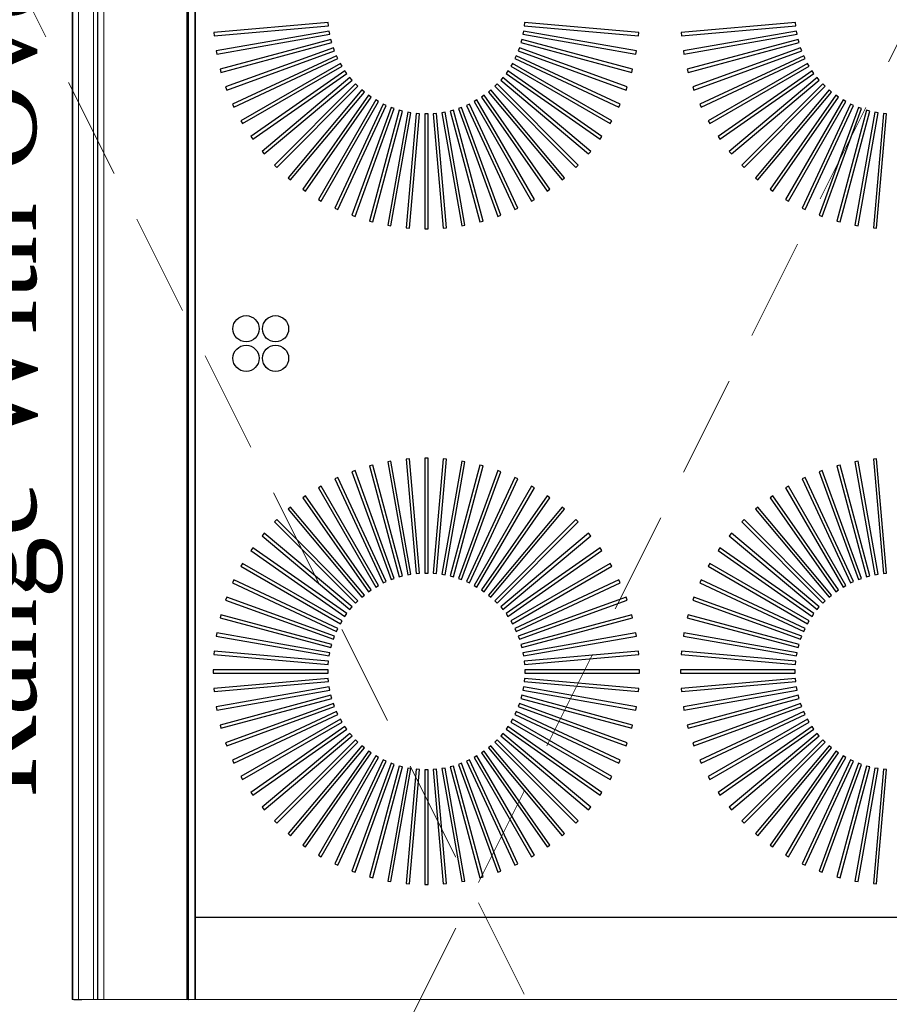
# Model space of a CAD drawing. Header units: millimetres. Extents: x 31882 to 271790, y -35693 to 24917.
# Tile 82 of 256: x 52875 to 53408, y 17162 to 17766. Entities that reach past the tile are written whole.
import ezdxf

# ---------------------------------------------------------------- set-up
doc = ezdxf.new("R2010")
doc.units = ezdxf.units.MM
doc.header["$MEASUREMENT"] = 0
doc.linetypes.add('( Dashed )', pattern=[0.75, 0.5, -0.25])
for name, color, linetype, lineweight in [('A - TEXT', 7, 'Continuous', 13), ('L5', 1, 'Continuous', 13), ('L8', 1, '( Dashed )', 15)]:
    doc.layers.add(name, color=color, linetype=linetype, lineweight=lineweight)
for name, color, linetype in [('IQ_200_3D', 1, 'Continuous'), ('IQ_204_2D', 7, 'Continuous'), ('IQ_204_3D', 7, 'Continuous'), ('IQ_WHITE_3D', 7, 'Continuous')]:
    doc.layers.add(name, color=color, linetype=linetype)
doc.styles.add('CKD_Dimension Text', font='BOOKOS.TTF', dxfattribs={"height": 50})

msp = doc.modelspace()

# ---------------------------------------------------------------- linework, layer by layer
at = {"layer": 'IQ_200_3D'}
for points, invisible_edges in [([(52912.56, 17969.58, 902.79), (52907.75, 17969.58, 896.93), (52907.75, 17165.14, 896.93), (52912.56, 17165.14, 902.79)], 10), ([(52977.32, 17969.58, 817.6), (52977.78, 17969.58, 816.98), (52977.78, 17165.14, 816.98), (52977.32, 17165.14, 817.6)], 2), ([(52977.78, 17969.58, 816.98), (52978.03, 17969.58, 816.26), (52978.03, 17165.14, 816.26), (52977.78, 17165.14, 816.98)], 10), ([(52978.04, 17969.58, 815.49), (52977.82, 17969.58, 814.76), (52977.82, 17165.14, 814.76), (52978.04, 17165.14, 815.49)], 8), ([(52978.03, 17969.58, 816.26), (52978.04, 17969.58, 815.49), (52978.04, 17165.14, 815.49), (52978.03, 17165.14, 816.26)], 10)]:
    msp.add_3dface(points, dxfattribs=dict(at, invisible_edges=invisible_edges))
msp.add_3dface([(52982.17, 17969.58, 664.21), (52982.17, 17969.58, 905), (52982.17, 17165.14, 905), (52982.17, 17165.14, 664.21)], dxfattribs=at)
at = {"layer": 'IQ_204_2D'}
for points in [[(53554.33, 17919.3), (53554.33, 17215.42), (52982.17, 17215.42), (52982.17, 17919.3)], [(52993.64, 17758.08), (52993.81, 17756.07), (53063.94, 17762.21), (53063.76, 17764.21)], [(53254.09, 17756.07), (53254.26, 17758.08), (53184.14, 17764.21), (53183.97, 17762.21)], [(53280.22, 17758.08), (53280.4, 17756.07), (53350.52, 17762.21), (53350.34, 17764.21)], [(52995.04, 17746.76), (52995.39, 17744.78), (53064.71, 17757), (53064.36, 17758.98)], [(52997.42, 17735.61), (52997.94, 17733.66), (53065.93, 17751.88), (53065.41, 17753.83)], [(53249.96, 17733.66), (53250.48, 17735.61), (53182.49, 17753.83), (53181.97, 17751.88)], [(53252.51, 17744.78), (53252.86, 17746.76), (53183.54, 17758.98), (53183.19, 17757)], [(53281.62, 17746.76), (53281.97, 17744.78), (53351.29, 17757), (53350.94, 17758.98)], [(53284.01, 17735.61), (53284.53, 17733.66), (53352.52, 17751.88), (53352, 17753.83)], [(53000.77, 17724.7), (53001.46, 17722.82), (53067.6, 17746.89), (53066.91, 17748.78)], [(53246.45, 17722.82), (53247.13, 17724.7), (53180.99, 17748.78), (53180.3, 17746.89)], [(53287.35, 17724.7), (53288.04, 17722.82), (53354.18, 17746.89), (53353.5, 17748.78)], [(53005.05, 17714.14), (53005.9, 17712.31), (53069.7, 17742.06), (53068.85, 17743.88)], [(53242, 17712.31), (53242.85, 17714.14), (53179.06, 17743.88), (53178.21, 17742.06)], [(53291.63, 17714.14), (53292.48, 17712.31), (53356.28, 17742.06), (53355.43, 17743.88)], [(53010.24, 17703.98), (53011.25, 17702.24), (53072.2, 17737.43), (53071.2, 17739.17)], [(53236.66, 17702.24), (53237.66, 17703.98), (53176.7, 17739.17), (53175.7, 17737.43)], [(53296.82, 17703.98), (53297.83, 17702.24), (53358.79, 17737.43), (53357.78, 17739.17)], [(53016.29, 17694.31), (53017.45, 17692.67), (53075.11, 17733.04), (53073.95, 17734.69)], [(53023.17, 17685.21), (53024.46, 17683.67), (53078.38, 17728.92), (53077.09, 17730.46)], [(53223.44, 17683.67), (53224.74, 17685.21), (53170.82, 17730.46), (53169.52, 17728.92)], [(53230.46, 17692.67), (53231.61, 17694.31), (53173.95, 17734.69), (53172.8, 17733.04)], [(53302.88, 17694.31), (53304.03, 17692.67), (53361.69, 17733.04), (53360.53, 17734.69)], [(53309.75, 17685.21), (53311.04, 17683.67), (53364.96, 17728.92), (53363.67, 17730.46)], [(53030.81, 17676.75), (53032.23, 17675.32), (53082, 17725.1), (53080.58, 17726.52)], [(53215.67, 17675.32), (53217.1, 17676.75), (53167.32, 17726.52), (53165.9, 17725.1)], [(53317.39, 17676.75), (53318.81, 17675.32), (53368.58, 17725.1), (53367.16, 17726.52)], [(53039.15, 17668.98), (53040.7, 17667.68), (53085.94, 17721.61), (53084.4, 17722.9)], [(53048.15, 17661.97), (53049.8, 17660.81), (53090.17, 17718.47), (53088.52, 17719.62)], [(53198.11, 17660.81), (53199.75, 17661.97), (53159.38, 17719.62), (53157.73, 17718.47)], [(53207.21, 17667.68), (53208.75, 17668.98), (53163.5, 17722.9), (53161.96, 17721.61)], [(53325.74, 17668.98), (53327.28, 17667.68), (53372.52, 17721.61), (53370.98, 17722.9)], [(53334.73, 17661.97), (53336.38, 17660.81), (53376.75, 17718.47), (53375.1, 17719.62)], [(53057.72, 17655.76), (53059.46, 17654.76), (53094.66, 17715.72), (53092.91, 17716.72)], [(53067.79, 17650.42), (53069.62, 17649.57), (53099.36, 17713.36), (53097.54, 17714.21)], [(53078.3, 17645.98), (53080.19, 17645.29), (53104.26, 17711.43), (53102.37, 17712.12)], [(53167.72, 17645.29), (53169.61, 17645.98), (53145.53, 17712.12), (53143.64, 17711.43)], [(53178.29, 17649.57), (53180.11, 17650.42), (53150.36, 17714.21), (53148.54, 17713.36)], [(53188.44, 17654.76), (53190.18, 17655.76), (53154.99, 17716.72), (53153.25, 17715.72)], [(53344.3, 17655.76), (53346.04, 17654.76), (53381.24, 17715.72), (53379.5, 17716.72)], [(53354.38, 17650.42), (53356.2, 17649.57), (53385.95, 17713.36), (53384.12, 17714.21)], [(53364.88, 17645.98), (53366.77, 17645.29), (53390.84, 17711.43), (53388.95, 17712.12)], [(53089.15, 17642.46), (53091.09, 17641.94), (53109.31, 17709.93), (53107.36, 17710.45)], [(53100.26, 17639.91), (53102.24, 17639.56), (53114.46, 17708.88), (53112.48, 17709.23)], [(53111.56, 17638.33), (53113.56, 17638.16), (53119.69, 17708.28), (53117.69, 17708.45)], [(53122.95, 17637.75), (53124.96, 17637.75), (53124.96, 17708.14), (53122.95, 17708.14)], [(53134.34, 17638.16), (53136.35, 17638.33), (53130.21, 17708.45), (53128.21, 17708.28)], [(53145.66, 17639.56), (53147.64, 17639.91), (53135.42, 17709.23), (53133.44, 17708.88)], [(53156.81, 17641.94), (53158.76, 17642.46), (53140.54, 17710.45), (53138.6, 17709.93)], [(53375.73, 17642.46), (53377.67, 17641.94), (53395.89, 17709.93), (53393.95, 17710.45)], [(53386.84, 17639.91), (53388.82, 17639.56), (53401.05, 17708.88), (53399.07, 17709.23)], [(53398.14, 17638.33), (53400.14, 17638.16), (53406.28, 17708.28), (53404.27, 17708.45)], [(53102.24, 17495.16), (53100.26, 17494.81), (53112.48, 17425.49), (53114.46, 17425.84)], [(53113.56, 17496.56), (53111.56, 17496.39), (53117.69, 17426.26), (53119.69, 17426.44)], [(53124.96, 17496.97), (53122.95, 17496.97), (53122.95, 17426.58), (53124.96, 17426.58)], [(53136.35, 17496.39), (53134.34, 17496.56), (53128.21, 17426.44), (53130.21, 17426.26)], [(53147.64, 17494.81), (53145.66, 17495.16), (53133.44, 17425.84), (53135.42, 17425.49)], [(53388.82, 17495.16), (53386.84, 17494.81), (53399.07, 17425.49), (53401.05, 17425.84)], [(53400.14, 17496.56), (53398.14, 17496.39), (53404.27, 17426.26), (53406.28, 17426.44)], [(53080.19, 17489.43), (53078.3, 17488.74), (53102.37, 17422.6), (53104.26, 17423.29)], [(53091.09, 17492.78), (53089.15, 17492.26), (53107.36, 17424.27), (53109.31, 17424.79)], [(53158.76, 17492.26), (53156.81, 17492.78), (53138.6, 17424.79), (53140.54, 17424.27)], [(53169.61, 17488.74), (53167.72, 17489.43), (53143.64, 17423.29), (53145.53, 17422.6)], [(53366.77, 17489.43), (53364.88, 17488.74), (53388.95, 17422.6), (53390.84, 17423.29)], [(53377.67, 17492.78), (53375.73, 17492.26), (53393.95, 17424.27), (53395.89, 17424.79)], [(53069.62, 17485.15), (53067.79, 17484.3), (53097.54, 17420.5), (53099.36, 17421.35)], [(53180.11, 17484.3), (53178.29, 17485.15), (53148.54, 17421.35), (53150.36, 17420.5)], [(53356.2, 17485.15), (53354.38, 17484.3), (53384.12, 17420.5), (53385.95, 17421.35)], [(53059.46, 17479.96), (53057.72, 17478.95), (53092.91, 17418), (53094.66, 17419)], [(53190.18, 17478.95), (53188.44, 17479.96), (53153.25, 17419), (53154.99, 17418)], [(53346.04, 17479.96), (53344.3, 17478.95), (53379.5, 17418), (53381.24, 17419)], [(53049.8, 17473.91), (53048.15, 17472.75), (53088.52, 17415.09), (53090.17, 17416.25)], [(53199.75, 17472.75), (53198.11, 17473.91), (53157.73, 17416.25), (53159.38, 17415.09)], [(53336.38, 17473.91), (53334.73, 17472.75), (53375.1, 17415.09), (53376.75, 17416.25)], [(53040.7, 17467.03), (53039.15, 17465.74), (53084.4, 17411.82), (53085.94, 17413.11)], [(53208.75, 17465.74), (53207.21, 17467.03), (53161.96, 17413.11), (53163.5, 17411.82)], [(53327.28, 17467.03), (53325.74, 17465.74), (53370.98, 17411.82), (53372.52, 17413.11)], [(53032.23, 17459.39), (53030.81, 17457.97), (53080.58, 17408.2), (53082, 17409.62)], [(53217.1, 17457.97), (53215.67, 17459.39), (53165.9, 17409.62), (53167.32, 17408.2)], [(53318.81, 17459.39), (53317.39, 17457.97), (53367.16, 17408.2), (53368.58, 17409.62)], [(53024.46, 17451.05), (53023.17, 17449.5), (53077.09, 17404.26), (53078.38, 17405.8)], [(53224.74, 17449.5), (53223.44, 17451.05), (53169.52, 17405.8), (53170.82, 17404.26)], [(53311.04, 17451.05), (53309.75, 17449.5), (53363.67, 17404.26), (53364.96, 17405.8)], [(53017.45, 17442.05), (53016.29, 17440.4), (53073.95, 17400.03), (53075.11, 17401.68)], [(53231.61, 17440.4), (53230.46, 17442.05), (53172.8, 17401.68), (53173.95, 17400.03)], [(53304.03, 17442.05), (53302.88, 17440.4), (53360.53, 17400.03), (53361.69, 17401.68)], [(53011.25, 17432.48), (53010.24, 17430.74), (53071.2, 17395.54), (53072.2, 17397.29)], [(53237.66, 17430.74), (53236.66, 17432.48), (53175.7, 17397.29), (53176.7, 17395.54)], [(53297.83, 17432.48), (53296.82, 17430.74), (53357.78, 17395.54), (53358.79, 17397.29)], [(53005.9, 17422.41), (53005.05, 17420.58), (53068.85, 17390.84), (53069.7, 17392.66)], [(53242.85, 17420.58), (53242, 17422.41), (53178.21, 17392.66), (53179.06, 17390.84)], [(53292.48, 17422.41), (53291.63, 17420.58), (53355.43, 17390.84), (53356.28, 17392.66)], [(53001.46, 17411.9), (53000.77, 17410.01), (53066.91, 17385.94), (53067.6, 17387.83)], [(53247.13, 17410.01), (53246.45, 17411.9), (53180.3, 17387.83), (53180.99, 17385.94)], [(53288.04, 17411.9), (53287.35, 17410.01), (53353.5, 17385.94), (53354.18, 17387.83)], [(52997.94, 17401.05), (52997.42, 17399.11), (53065.41, 17380.89), (53065.93, 17382.84)], [(53250.48, 17399.11), (53249.96, 17401.05), (53181.97, 17382.84), (53182.49, 17380.89)], [(53284.53, 17401.05), (53284.01, 17399.11), (53352, 17380.89), (53352.52, 17382.84)], [(52995.39, 17389.94), (52995.04, 17387.96), (53064.36, 17375.74), (53064.71, 17377.72)], [(53252.86, 17387.96), (53252.51, 17389.94), (53183.19, 17377.72), (53183.54, 17375.74)], [(53281.97, 17389.94), (53281.62, 17387.96), (53350.94, 17375.74), (53351.29, 17377.72)], [(52993.81, 17378.64), (52993.64, 17376.64), (53063.76, 17370.51), (53063.94, 17372.51)], [(53254.26, 17376.64), (53254.09, 17378.64), (53183.97, 17372.51), (53184.14, 17370.51)], [(53280.4, 17378.64), (53280.22, 17376.64), (53350.34, 17370.51), (53350.52, 17372.51)], [(52993.23, 17367.25), (52993.23, 17365.24), (53063.62, 17365.24), (53063.62, 17367.25)], [(53254.67, 17365.24), (53254.67, 17367.25), (53184.28, 17367.25), (53184.28, 17365.24)], [(53279.81, 17367.25), (53279.81, 17365.24), (53350.2, 17365.24), (53350.2, 17367.25)], [(52993.64, 17355.86), (52993.81, 17353.85), (53063.94, 17359.99), (53063.76, 17361.99)], [(53254.09, 17353.85), (53254.26, 17355.86), (53184.14, 17361.99), (53183.97, 17359.99)], [(53280.22, 17355.86), (53280.4, 17353.85), (53350.52, 17359.99), (53350.34, 17361.99)], [(52995.04, 17344.54), (52995.39, 17342.56), (53064.71, 17354.78), (53064.36, 17356.76)], [(53252.51, 17342.56), (53252.86, 17344.54), (53183.54, 17356.76), (53183.19, 17354.78)], [(53281.62, 17344.54), (53281.97, 17342.56), (53351.29, 17354.78), (53350.94, 17356.76)], [(52997.42, 17333.39), (52997.94, 17331.44), (53065.93, 17349.66), (53065.41, 17351.6)], [(53249.96, 17331.44), (53250.48, 17333.39), (53182.49, 17351.6), (53181.97, 17349.66)], [(53284.01, 17333.39), (53284.53, 17331.44), (53352.52, 17349.66), (53352, 17351.6)], [(53000.77, 17322.48), (53001.46, 17320.59), (53067.6, 17344.67), (53066.91, 17346.56)], [(53246.45, 17320.59), (53247.13, 17322.48), (53180.99, 17346.56), (53180.3, 17344.67)], [(53287.35, 17322.48), (53288.04, 17320.59), (53354.18, 17344.67), (53353.5, 17346.56)], [(53005.05, 17311.91), (53005.9, 17310.09), (53069.7, 17339.84), (53068.85, 17341.66)], [(53010.24, 17301.76), (53011.25, 17300.02), (53072.2, 17335.21), (53071.2, 17336.95)], [(53236.66, 17300.02), (53237.66, 17301.76), (53176.7, 17336.95), (53175.7, 17335.21)], [(53242, 17310.09), (53242.85, 17311.91), (53179.06, 17341.66), (53178.21, 17339.84)], [(53291.63, 17311.91), (53292.48, 17310.09), (53356.28, 17339.84), (53355.43, 17341.66)], [(53296.82, 17301.76), (53297.83, 17300.02), (53358.79, 17335.21), (53357.78, 17336.95)], [(53016.29, 17292.09), (53017.45, 17290.45), (53075.11, 17330.82), (53073.95, 17332.47)], [(53230.46, 17290.45), (53231.61, 17292.09), (53173.95, 17332.47), (53172.8, 17330.82)], [(53302.88, 17292.09), (53304.03, 17290.45), (53361.69, 17330.82), (53360.53, 17332.47)], [(53023.17, 17282.99), (53024.46, 17281.45), (53078.38, 17326.7), (53077.09, 17328.24)], [(53223.44, 17281.45), (53224.74, 17282.99), (53170.82, 17328.24), (53169.52, 17326.7)], [(53309.75, 17282.99), (53311.04, 17281.45), (53364.96, 17326.7), (53363.67, 17328.24)], [(53030.81, 17274.53), (53032.23, 17273.1), (53082, 17322.88), (53080.58, 17324.3)], [(53039.15, 17266.76), (53040.7, 17265.46), (53085.94, 17319.38), (53084.4, 17320.68)], [(53207.21, 17265.46), (53208.75, 17266.76), (53163.5, 17320.68), (53161.96, 17319.38)], [(53215.67, 17273.1), (53217.1, 17274.53), (53167.32, 17324.3), (53165.9, 17322.88)], [(53317.39, 17274.53), (53318.81, 17273.1), (53368.58, 17322.88), (53367.16, 17324.3)], [(53325.74, 17266.76), (53327.28, 17265.46), (53372.52, 17319.38), (53370.98, 17320.68)], [(53048.15, 17259.74), (53049.8, 17258.59), (53090.17, 17316.25), (53088.52, 17317.4)], [(53057.72, 17253.54), (53059.46, 17252.54), (53094.66, 17313.5), (53092.91, 17314.5)], [(53188.44, 17252.54), (53190.18, 17253.54), (53154.99, 17314.5), (53153.25, 17313.5)], [(53198.11, 17258.59), (53199.75, 17259.74), (53159.38, 17317.4), (53157.73, 17316.25)], [(53334.73, 17259.74), (53336.38, 17258.59), (53376.75, 17316.25), (53375.1, 17317.4)], [(53344.3, 17253.54), (53346.04, 17252.54), (53381.24, 17313.5), (53379.5, 17314.5)], [(53067.79, 17248.2), (53069.62, 17247.35), (53099.36, 17311.14), (53097.54, 17311.99)], [(53078.3, 17243.75), (53080.19, 17243.07), (53104.26, 17309.21), (53102.37, 17309.9)], [(53089.15, 17240.24), (53091.09, 17239.72), (53109.31, 17307.71), (53107.36, 17308.23)], [(53100.26, 17237.69), (53102.24, 17237.34), (53114.46, 17306.66), (53112.48, 17307.01)], [(53145.66, 17237.34), (53147.64, 17237.69), (53135.42, 17307.01), (53133.44, 17306.66)], [(53156.81, 17239.72), (53158.76, 17240.24), (53140.54, 17308.23), (53138.6, 17307.71)], [(53167.72, 17243.07), (53169.61, 17243.75), (53145.53, 17309.9), (53143.64, 17309.21)], [(53178.29, 17247.35), (53180.11, 17248.2), (53150.36, 17311.99), (53148.54, 17311.14)], [(53354.38, 17248.2), (53356.2, 17247.35), (53385.95, 17311.14), (53384.12, 17311.99)], [(53364.88, 17243.75), (53366.77, 17243.07), (53390.84, 17309.21), (53388.95, 17309.9)], [(53375.73, 17240.24), (53377.67, 17239.72), (53395.89, 17307.71), (53393.95, 17308.23)], [(53386.84, 17237.69), (53388.82, 17237.34), (53401.05, 17306.66), (53399.07, 17307.01)], [(53111.56, 17236.11), (53113.56, 17235.94), (53119.69, 17306.06), (53117.69, 17306.23)], [(53122.95, 17235.53), (53124.96, 17235.53), (53124.96, 17305.92), (53122.95, 17305.92)], [(53134.34, 17235.94), (53136.35, 17236.11), (53130.21, 17306.23), (53128.21, 17306.06)], [(53398.14, 17236.11), (53400.14, 17235.94), (53406.28, 17306.06), (53404.27, 17306.23)]]:
    msp.add_lwpolyline(points, close=True, dxfattribs=at)
for centre in [(53013.34, 17576.41), (53031.44, 17576.41), (53013.34, 17558.31), (53031.44, 17558.31)]:
    msp.add_circle(centre, 8.04, dxfattribs=at)
at = {"layer": 'IQ_204_3D'}
msp.add_3dface([(53554.33, 17919.3, 905), (53554.33, 17215.42, 905), (52982.17, 17215.42, 905), (52982.17, 17919.3, 905)], dxfattribs=at)
at = {"layer": 'IQ_WHITE_3D', "elevation": 905.3}
for points in [[(52993.64, 17758.08), (52993.81, 17756.07), (53063.94, 17762.21), (53063.76, 17764.21)], [(53254.09, 17756.07), (53254.26, 17758.08), (53184.14, 17764.21), (53183.97, 17762.21)], [(53280.22, 17758.08), (53280.4, 17756.07), (53350.52, 17762.21), (53350.34, 17764.21)], [(52995.04, 17746.76), (52995.39, 17744.78), (53064.71, 17757), (53064.36, 17758.98)], [(52997.42, 17735.61), (52997.94, 17733.66), (53065.93, 17751.88), (53065.41, 17753.83)], [(53249.96, 17733.66), (53250.48, 17735.61), (53182.49, 17753.83), (53181.97, 17751.88)], [(53252.51, 17744.78), (53252.86, 17746.76), (53183.54, 17758.98), (53183.19, 17757)], [(53281.62, 17746.76), (53281.97, 17744.78), (53351.29, 17757), (53350.94, 17758.98)], [(53284.01, 17735.61), (53284.53, 17733.66), (53352.52, 17751.88), (53352, 17753.83)], [(53000.77, 17724.7), (53001.46, 17722.82), (53067.6, 17746.89), (53066.91, 17748.78)], [(53246.45, 17722.82), (53247.13, 17724.7), (53180.99, 17748.78), (53180.3, 17746.89)], [(53287.35, 17724.7), (53288.04, 17722.82), (53354.18, 17746.89), (53353.5, 17748.78)], [(53005.05, 17714.14), (53005.9, 17712.31), (53069.7, 17742.06), (53068.85, 17743.88)], [(53242, 17712.31), (53242.85, 17714.14), (53179.06, 17743.88), (53178.21, 17742.06)], [(53291.63, 17714.14), (53292.48, 17712.31), (53356.28, 17742.06), (53355.43, 17743.88)], [(53010.24, 17703.98), (53011.25, 17702.24), (53072.2, 17737.43), (53071.2, 17739.17)], [(53236.66, 17702.24), (53237.66, 17703.98), (53176.7, 17739.17), (53175.7, 17737.43)], [(53296.82, 17703.98), (53297.83, 17702.24), (53358.79, 17737.43), (53357.78, 17739.17)], [(53016.29, 17694.31), (53017.45, 17692.67), (53075.11, 17733.04), (53073.95, 17734.69)], [(53023.17, 17685.21), (53024.46, 17683.67), (53078.38, 17728.92), (53077.09, 17730.46)], [(53223.44, 17683.67), (53224.74, 17685.21), (53170.82, 17730.46), (53169.52, 17728.92)], [(53230.46, 17692.67), (53231.61, 17694.31), (53173.95, 17734.69), (53172.8, 17733.04)], [(53302.88, 17694.31), (53304.03, 17692.67), (53361.69, 17733.04), (53360.53, 17734.69)], [(53309.75, 17685.21), (53311.04, 17683.67), (53364.96, 17728.92), (53363.67, 17730.46)], [(53030.81, 17676.75), (53032.23, 17675.32), (53082, 17725.1), (53080.58, 17726.52)], [(53215.67, 17675.32), (53217.1, 17676.75), (53167.32, 17726.52), (53165.9, 17725.1)], [(53317.39, 17676.75), (53318.81, 17675.32), (53368.58, 17725.1), (53367.16, 17726.52)], [(53039.15, 17668.98), (53040.7, 17667.68), (53085.94, 17721.61), (53084.4, 17722.9)], [(53048.15, 17661.97), (53049.8, 17660.81), (53090.17, 17718.47), (53088.52, 17719.62)], [(53198.11, 17660.81), (53199.75, 17661.97), (53159.38, 17719.62), (53157.73, 17718.47)], [(53207.21, 17667.68), (53208.75, 17668.98), (53163.5, 17722.9), (53161.96, 17721.61)], [(53325.74, 17668.98), (53327.28, 17667.68), (53372.52, 17721.61), (53370.98, 17722.9)], [(53334.73, 17661.97), (53336.38, 17660.81), (53376.75, 17718.47), (53375.1, 17719.62)], [(53057.72, 17655.76), (53059.46, 17654.76), (53094.66, 17715.72), (53092.91, 17716.72)], [(53067.79, 17650.42), (53069.62, 17649.57), (53099.36, 17713.36), (53097.54, 17714.21)], [(53078.3, 17645.98), (53080.19, 17645.29), (53104.26, 17711.43), (53102.37, 17712.12)], [(53167.72, 17645.29), (53169.61, 17645.98), (53145.53, 17712.12), (53143.64, 17711.43)], [(53178.29, 17649.57), (53180.11, 17650.42), (53150.36, 17714.21), (53148.54, 17713.36)], [(53188.44, 17654.76), (53190.18, 17655.76), (53154.99, 17716.72), (53153.25, 17715.72)], [(53344.3, 17655.76), (53346.04, 17654.76), (53381.24, 17715.72), (53379.5, 17716.72)], [(53354.38, 17650.42), (53356.2, 17649.57), (53385.95, 17713.36), (53384.12, 17714.21)], [(53364.88, 17645.98), (53366.77, 17645.29), (53390.84, 17711.43), (53388.95, 17712.12)], [(53089.15, 17642.46), (53091.09, 17641.94), (53109.31, 17709.93), (53107.36, 17710.45)], [(53100.26, 17639.91), (53102.24, 17639.56), (53114.46, 17708.88), (53112.48, 17709.23)], [(53111.56, 17638.33), (53113.56, 17638.16), (53119.69, 17708.28), (53117.69, 17708.45)], [(53122.95, 17637.75), (53124.96, 17637.75), (53124.96, 17708.14), (53122.95, 17708.14)], [(53134.34, 17638.16), (53136.35, 17638.33), (53130.21, 17708.45), (53128.21, 17708.28)], [(53145.66, 17639.56), (53147.64, 17639.91), (53135.42, 17709.23), (53133.44, 17708.88)], [(53156.81, 17641.94), (53158.76, 17642.46), (53140.54, 17710.45), (53138.6, 17709.93)], [(53375.73, 17642.46), (53377.67, 17641.94), (53395.89, 17709.93), (53393.95, 17710.45)], [(53386.84, 17639.91), (53388.82, 17639.56), (53401.05, 17708.88), (53399.07, 17709.23)], [(53398.14, 17638.33), (53400.14, 17638.16), (53406.28, 17708.28), (53404.27, 17708.45)], [(53102.24, 17495.16), (53100.26, 17494.81), (53112.48, 17425.49), (53114.46, 17425.84)], [(53113.56, 17496.56), (53111.56, 17496.39), (53117.69, 17426.26), (53119.69, 17426.44)], [(53124.96, 17496.97), (53122.95, 17496.97), (53122.95, 17426.58), (53124.96, 17426.58)], [(53136.35, 17496.39), (53134.34, 17496.56), (53128.21, 17426.44), (53130.21, 17426.26)], [(53147.64, 17494.81), (53145.66, 17495.16), (53133.44, 17425.84), (53135.42, 17425.49)], [(53388.82, 17495.16), (53386.84, 17494.81), (53399.07, 17425.49), (53401.05, 17425.84)], [(53400.14, 17496.56), (53398.14, 17496.39), (53404.27, 17426.26), (53406.28, 17426.44)], [(53080.19, 17489.43), (53078.3, 17488.74), (53102.37, 17422.6), (53104.26, 17423.29)], [(53091.09, 17492.78), (53089.15, 17492.26), (53107.36, 17424.27), (53109.31, 17424.79)], [(53158.76, 17492.26), (53156.81, 17492.78), (53138.6, 17424.79), (53140.54, 17424.27)], [(53169.61, 17488.74), (53167.72, 17489.43), (53143.64, 17423.29), (53145.53, 17422.6)], [(53366.77, 17489.43), (53364.88, 17488.74), (53388.95, 17422.6), (53390.84, 17423.29)], [(53377.67, 17492.78), (53375.73, 17492.26), (53393.95, 17424.27), (53395.89, 17424.79)], [(53069.62, 17485.15), (53067.79, 17484.3), (53097.54, 17420.5), (53099.36, 17421.35)], [(53180.11, 17484.3), (53178.29, 17485.15), (53148.54, 17421.35), (53150.36, 17420.5)], [(53356.2, 17485.15), (53354.38, 17484.3), (53384.12, 17420.5), (53385.95, 17421.35)], [(53059.46, 17479.96), (53057.72, 17478.95), (53092.91, 17418), (53094.66, 17419)], [(53190.18, 17478.95), (53188.44, 17479.96), (53153.25, 17419), (53154.99, 17418)], [(53346.04, 17479.96), (53344.3, 17478.95), (53379.5, 17418), (53381.24, 17419)], [(53049.8, 17473.91), (53048.15, 17472.75), (53088.52, 17415.09), (53090.17, 17416.25)], [(53199.75, 17472.75), (53198.11, 17473.91), (53157.73, 17416.25), (53159.38, 17415.09)], [(53336.38, 17473.91), (53334.73, 17472.75), (53375.1, 17415.09), (53376.75, 17416.25)], [(53040.7, 17467.03), (53039.15, 17465.74), (53084.4, 17411.82), (53085.94, 17413.11)], [(53208.75, 17465.74), (53207.21, 17467.03), (53161.96, 17413.11), (53163.5, 17411.82)], [(53327.28, 17467.03), (53325.74, 17465.74), (53370.98, 17411.82), (53372.52, 17413.11)], [(53032.23, 17459.39), (53030.81, 17457.97), (53080.58, 17408.2), (53082, 17409.62)], [(53217.1, 17457.97), (53215.67, 17459.39), (53165.9, 17409.62), (53167.32, 17408.2)], [(53318.81, 17459.39), (53317.39, 17457.97), (53367.16, 17408.2), (53368.58, 17409.62)], [(53024.46, 17451.05), (53023.17, 17449.5), (53077.09, 17404.26), (53078.38, 17405.8)], [(53224.74, 17449.5), (53223.44, 17451.05), (53169.52, 17405.8), (53170.82, 17404.26)], [(53311.04, 17451.05), (53309.75, 17449.5), (53363.67, 17404.26), (53364.96, 17405.8)], [(53017.45, 17442.05), (53016.29, 17440.4), (53073.95, 17400.03), (53075.11, 17401.68)], [(53231.61, 17440.4), (53230.46, 17442.05), (53172.8, 17401.68), (53173.95, 17400.03)], [(53304.03, 17442.05), (53302.88, 17440.4), (53360.53, 17400.03), (53361.69, 17401.68)], [(53011.25, 17432.48), (53010.24, 17430.74), (53071.2, 17395.54), (53072.2, 17397.29)], [(53237.66, 17430.74), (53236.66, 17432.48), (53175.7, 17397.29), (53176.7, 17395.54)], [(53297.83, 17432.48), (53296.82, 17430.74), (53357.78, 17395.54), (53358.79, 17397.29)], [(53005.9, 17422.41), (53005.05, 17420.58), (53068.85, 17390.84), (53069.7, 17392.66)], [(53242.85, 17420.58), (53242, 17422.41), (53178.21, 17392.66), (53179.06, 17390.84)], [(53292.48, 17422.41), (53291.63, 17420.58), (53355.43, 17390.84), (53356.28, 17392.66)], [(53001.46, 17411.9), (53000.77, 17410.01), (53066.91, 17385.94), (53067.6, 17387.83)], [(53247.13, 17410.01), (53246.45, 17411.9), (53180.3, 17387.83), (53180.99, 17385.94)], [(53288.04, 17411.9), (53287.35, 17410.01), (53353.5, 17385.94), (53354.18, 17387.83)], [(52997.94, 17401.05), (52997.42, 17399.11), (53065.41, 17380.89), (53065.93, 17382.84)], [(53250.48, 17399.11), (53249.96, 17401.05), (53181.97, 17382.84), (53182.49, 17380.89)], [(53284.53, 17401.05), (53284.01, 17399.11), (53352, 17380.89), (53352.52, 17382.84)], [(52995.39, 17389.94), (52995.04, 17387.96), (53064.36, 17375.74), (53064.71, 17377.72)], [(53252.86, 17387.96), (53252.51, 17389.94), (53183.19, 17377.72), (53183.54, 17375.74)], [(53281.97, 17389.94), (53281.62, 17387.96), (53350.94, 17375.74), (53351.29, 17377.72)], [(52993.81, 17378.64), (52993.64, 17376.64), (53063.76, 17370.51), (53063.94, 17372.51)], [(53254.26, 17376.64), (53254.09, 17378.64), (53183.97, 17372.51), (53184.14, 17370.51)], [(53280.4, 17378.64), (53280.22, 17376.64), (53350.34, 17370.51), (53350.52, 17372.51)], [(52993.23, 17367.25), (52993.23, 17365.24), (53063.62, 17365.24), (53063.62, 17367.25)], [(53254.67, 17365.24), (53254.67, 17367.25), (53184.28, 17367.25), (53184.28, 17365.24)], [(53279.81, 17367.25), (53279.81, 17365.24), (53350.2, 17365.24), (53350.2, 17367.25)], [(52993.64, 17355.86), (52993.81, 17353.85), (53063.94, 17359.99), (53063.76, 17361.99)], [(53254.09, 17353.85), (53254.26, 17355.86), (53184.14, 17361.99), (53183.97, 17359.99)], [(53280.22, 17355.86), (53280.4, 17353.85), (53350.52, 17359.99), (53350.34, 17361.99)], [(52995.04, 17344.54), (52995.39, 17342.56), (53064.71, 17354.78), (53064.36, 17356.76)], [(53252.51, 17342.56), (53252.86, 17344.54), (53183.54, 17356.76), (53183.19, 17354.78)], [(53281.62, 17344.54), (53281.97, 17342.56), (53351.29, 17354.78), (53350.94, 17356.76)], [(52997.42, 17333.39), (52997.94, 17331.44), (53065.93, 17349.66), (53065.41, 17351.6)], [(53249.96, 17331.44), (53250.48, 17333.39), (53182.49, 17351.6), (53181.97, 17349.66)], [(53284.01, 17333.39), (53284.53, 17331.44), (53352.52, 17349.66), (53352, 17351.6)], [(53000.77, 17322.48), (53001.46, 17320.59), (53067.6, 17344.67), (53066.91, 17346.56)], [(53246.45, 17320.59), (53247.13, 17322.48), (53180.99, 17346.56), (53180.3, 17344.67)], [(53287.35, 17322.48), (53288.04, 17320.59), (53354.18, 17344.67), (53353.5, 17346.56)], [(53005.05, 17311.91), (53005.9, 17310.09), (53069.7, 17339.84), (53068.85, 17341.66)], [(53010.24, 17301.76), (53011.25, 17300.02), (53072.2, 17335.21), (53071.2, 17336.95)], [(53236.66, 17300.02), (53237.66, 17301.76), (53176.7, 17336.95), (53175.7, 17335.21)], [(53242, 17310.09), (53242.85, 17311.91), (53179.06, 17341.66), (53178.21, 17339.84)], [(53291.63, 17311.91), (53292.48, 17310.09), (53356.28, 17339.84), (53355.43, 17341.66)], [(53296.82, 17301.76), (53297.83, 17300.02), (53358.79, 17335.21), (53357.78, 17336.95)], [(53016.29, 17292.09), (53017.45, 17290.45), (53075.11, 17330.82), (53073.95, 17332.47)], [(53230.46, 17290.45), (53231.61, 17292.09), (53173.95, 17332.47), (53172.8, 17330.82)], [(53302.88, 17292.09), (53304.03, 17290.45), (53361.69, 17330.82), (53360.53, 17332.47)], [(53023.17, 17282.99), (53024.46, 17281.45), (53078.38, 17326.7), (53077.09, 17328.24)], [(53223.44, 17281.45), (53224.74, 17282.99), (53170.82, 17328.24), (53169.52, 17326.7)], [(53309.75, 17282.99), (53311.04, 17281.45), (53364.96, 17326.7), (53363.67, 17328.24)], [(53030.81, 17274.53), (53032.23, 17273.1), (53082, 17322.88), (53080.58, 17324.3)], [(53039.15, 17266.76), (53040.7, 17265.46), (53085.94, 17319.38), (53084.4, 17320.68)], [(53207.21, 17265.46), (53208.75, 17266.76), (53163.5, 17320.68), (53161.96, 17319.38)], [(53215.67, 17273.1), (53217.1, 17274.53), (53167.32, 17324.3), (53165.9, 17322.88)], [(53317.39, 17274.53), (53318.81, 17273.1), (53368.58, 17322.88), (53367.16, 17324.3)], [(53325.74, 17266.76), (53327.28, 17265.46), (53372.52, 17319.38), (53370.98, 17320.68)], [(53048.15, 17259.74), (53049.8, 17258.59), (53090.17, 17316.25), (53088.52, 17317.4)], [(53057.72, 17253.54), (53059.46, 17252.54), (53094.66, 17313.5), (53092.91, 17314.5)], [(53188.44, 17252.54), (53190.18, 17253.54), (53154.99, 17314.5), (53153.25, 17313.5)], [(53198.11, 17258.59), (53199.75, 17259.74), (53159.38, 17317.4), (53157.73, 17316.25)], [(53334.73, 17259.74), (53336.38, 17258.59), (53376.75, 17316.25), (53375.1, 17317.4)], [(53344.3, 17253.54), (53346.04, 17252.54), (53381.24, 17313.5), (53379.5, 17314.5)], [(53067.79, 17248.2), (53069.62, 17247.35), (53099.36, 17311.14), (53097.54, 17311.99)], [(53078.3, 17243.75), (53080.19, 17243.07), (53104.26, 17309.21), (53102.37, 17309.9)], [(53089.15, 17240.24), (53091.09, 17239.72), (53109.31, 17307.71), (53107.36, 17308.23)], [(53100.26, 17237.69), (53102.24, 17237.34), (53114.46, 17306.66), (53112.48, 17307.01)], [(53145.66, 17237.34), (53147.64, 17237.69), (53135.42, 17307.01), (53133.44, 17306.66)], [(53156.81, 17239.72), (53158.76, 17240.24), (53140.54, 17308.23), (53138.6, 17307.71)], [(53167.72, 17243.07), (53169.61, 17243.75), (53145.53, 17309.9), (53143.64, 17309.21)], [(53178.29, 17247.35), (53180.11, 17248.2), (53150.36, 17311.99), (53148.54, 17311.14)], [(53354.38, 17248.2), (53356.2, 17247.35), (53385.95, 17311.14), (53384.12, 17311.99)], [(53364.88, 17243.75), (53366.77, 17243.07), (53390.84, 17309.21), (53388.95, 17309.9)], [(53375.73, 17240.24), (53377.67, 17239.72), (53395.89, 17307.71), (53393.95, 17308.23)], [(53386.84, 17237.69), (53388.82, 17237.34), (53401.05, 17306.66), (53399.07, 17307.01)], [(53111.56, 17236.11), (53113.56, 17235.94), (53119.69, 17306.06), (53117.69, 17306.23)], [(53122.95, 17235.53), (53124.96, 17235.53), (53124.96, 17305.92), (53122.95, 17305.92)], [(53134.34, 17235.94), (53136.35, 17236.11), (53130.21, 17306.23), (53128.21, 17306.06)], [(53398.14, 17236.11), (53400.14, 17235.94), (53406.28, 17306.06), (53404.27, 17306.23)]]:
    msp.add_lwpolyline(points, close=True, dxfattribs=at)
at = {"layer": 'IQ_WHITE_3D'}
for centre in [(53013.34, 17576.41, 905.3), (53031.44, 17576.41, 905.3), (53013.34, 17558.31, 905.3), (53031.44, 17558.31, 905.3)]:
    msp.add_circle(centre, 8.04, dxfattribs=at)
at = {"layer": 'L5', "ltscale": 0.25}
for p in [(52906.75, 17969.58), (52982.17, 17165.14)]:
    msp.add_line(p, (52906.75, 17165.14), dxfattribs=at)
for points, invisible_edges in [([(52907.75, 17969.58, 896.93), (52907, 17969.58, 889.37), (52907, 17165.14, 889.37), (52907.75, 17165.14, 896.93)], 8), ([(52919.82, 17969.58, 905), (52912.56, 17969.58, 902.79), (52912.56, 17165.14, 902.79), (52919.82, 17165.14, 905)], 2), ([(52922.16, 17969.58, 694.94), (52922.14, 17969.58, 694.56), (52922.14, 17165.14, 694.56), (52922.16, 17165.14, 694.94)], 8), ([(52922.14, 17969.58, 661.54), (52922.44, 17969.58, 660.11), (52922.44, 17165.14, 660.11), (52922.14, 17165.14, 661.54)], 2), ([(52922.22, 17969.58, 695.32), (52922.16, 17969.58, 694.94), (52922.16, 17165.14, 694.94), (52922.22, 17165.14, 695.32)], 10), ([(52922.32, 17969.58, 695.69), (52922.22, 17969.58, 695.32), (52922.22, 17165.14, 695.32), (52922.32, 17165.14, 695.69)], 10), ([(52922.47, 17969.58, 696.05), (52922.32, 17969.58, 695.69), (52922.32, 17165.14, 695.69), (52922.47, 17165.14, 696.05)], 2), ([(52922.44, 17969.58, 660.11), (52923.3, 17969.58, 658.92), (52923.3, 17165.14, 658.92), (52922.44, 17165.14, 660.11)], 10), ([(52923.3, 17969.58, 658.92), (52924.57, 17969.58, 658.19), (52924.57, 17165.14, 658.19), (52923.3, 17165.14, 658.92)], 10), ([(52924.57, 17969.58, 658.19), (52926.02, 17969.58, 658.04), (52926.02, 17165.14, 658.04), (52924.57, 17165.14, 658.19)], 8), ([(52982.17, 17165.14, 905), (52982.17, 17215.42, 905), (53554.33, 17215.42, 905), (53559.86, 17165.14, 905)], 4)]:
    msp.add_3dface(points, dxfattribs=dict(at, invisible_edges=invisible_edges))
for points in [[(52907, 17969.58, 889.37), (52910.58, 17969.58, 882.68), (52910.58, 17165.14, 882.68), (52907, 17165.14, 889.37)], [(52910.58, 17969.58, 882.68), (52977.32, 17969.58, 817.6), (52977.32, 17165.14, 817.6), (52910.58, 17165.14, 882.68)], [(52982.17, 17969.58, 905), (52919.82, 17969.58, 905), (52919.82, 17165.14, 905), (52982.17, 17165.14, 905)], [(52922.14, 17969.58, 694.56), (52922.14, 17969.58, 661.54), (52922.14, 17165.14, 661.54), (52922.14, 17165.14, 694.56)], [(52977.82, 17969.58, 814.76), (52922.47, 17969.58, 696.05), (52922.47, 17165.14, 696.05), (52977.82, 17165.14, 814.76)], [(52926.02, 17969.58, 658.04), (52982.17, 17969.58, 664.21), (52982.17, 17165.14, 664.21), (52926.02, 17165.14, 658.04)]]:
    msp.add_3dface(points, dxfattribs=at)
at = {"layer": 'L8', "color": 1, "linetype": '( Dashed )', "ltscale": 125}
msp.add_lwpolyline([(52653.03, 18230.63), (52653.03, 16230.52), (53652.59, 16230.52), (53652.59, 18230.63), (52653.03, 18230.63), (53652.59, 16230.52), (52653.03, 16230.52), (53652.59, 18230.63)], dxfattribs=at)

# ---------------------------------------------------------------- texts
at = {"layer": 'A - TEXT', "insert": (52901.09, 17562.79), "char_height": 50.2776, "width": 708.5011, "attachment_point": 8, "rotation": 90, "style": 'CKD_Dimension Text'}
msp.add_mtext('Four Induction\\PRange With Oven', dxfattribs=at)

doc.saveas('drawing.dxf')
